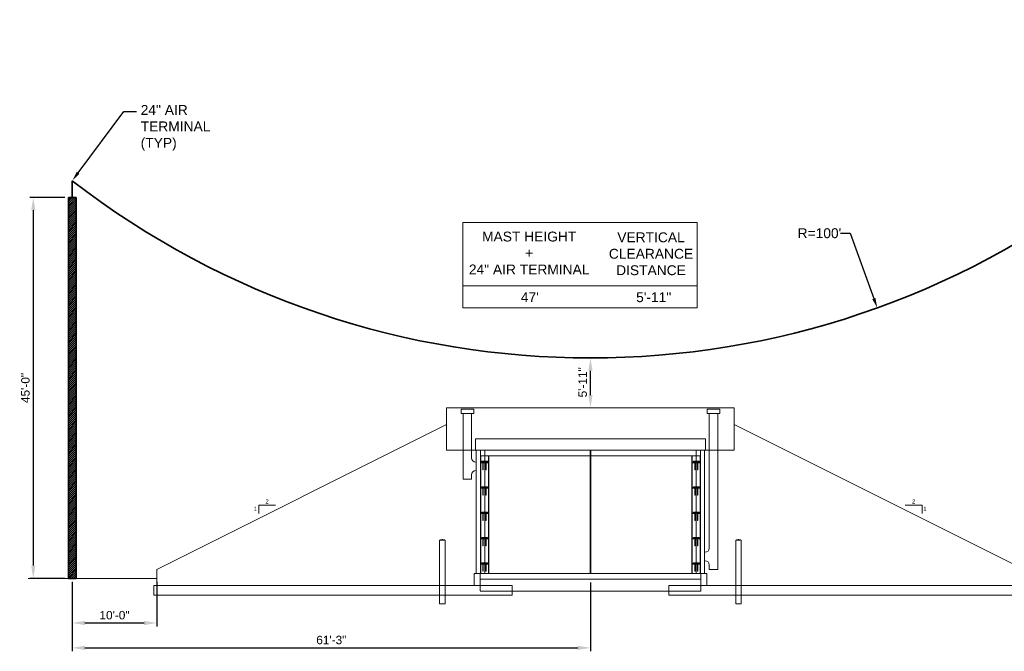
# Model space of a CAD drawing. Header units: inches. Extents: x 96 to 12395, y -564 to 20117.
# Tile 1 of 4: x 1755 to 3152, y 541 to 1437. Entities that reach past the tile are written whole.
import ezdxf
from ezdxf import colors
from ezdxf.entities.mleader import LeaderData, LeaderLine
from ezdxf.math import Vec2, Vec3

# ---------------------------------------------------------------- set-up
doc = ezdxf.new("R2010")
doc.units = ezdxf.units.IN
doc.header["$MEASUREMENT"] = 0
doc.layers.add('E-ANNO-TEXT', color=7, linetype='Continuous', lineweight=18)
doc.layers.add('S-201 Elevations [E-301-A Reference_1]$0$E-Reference', color=253, linetype='Continuous', lineweight=5)
for name, color, linetype, lineweight, true_color in [('E-LTNG-TERM', 7, 'Continuous', 35, 0x690000), ('G-ANNO-DIMS', 1, 'Continuous', 35, 0xff0000), ('G-ANNO-SYMB', 6, 'Continuous', 35, 0xff00ff), ('G-PLAN-OTLN', 6, 'Continuous', 35, 0xff00ff)]:
    doc.layers.add(name, color=color, linetype=linetype, lineweight=lineweight, true_color=true_color)
doc.styles.add('Notes_0', font='arial.ttf')
doc.styles.add("S-201 Elevations [E-301-A Reference_1]$0$_1 4 1'-0", font='arial.ttf', dxfattribs={"height": 6})
doc.styles.get("Standard").update_dxf_attribs({"font": 'arial.ttf'})
doc.dimstyles.new('EAST', dxfattribs={"dimtxt": 9.8425, "dimasz": 9.8425, "dimexe": 4.92125, "dimexo": 4.92125, "dimgap": 4.92125, "dimtad": 1, "dimdec": 0, "dimzin": 11, "dimdsep": 46, "dimlunit": 3, "dimtxsty": 'Notes_0', "dimblk": 'TerminatorOpen_0.5', "dimcen": 0.09, "dimclrd": 1, "dimadec": 4, "dimazin": 3, "dimtfac": 1, "dimtdec": 0, "dimtofl": 0, "dimtmove": 0, "dimatfit": 1, "dimldrblk": 'TerminatorOpen_0.5', "dimfxl": 1, "dimfrac": 2, "dimtzin": 11, "dimlwd": 30, "dimarcsym": 0})
doc.dimstyles.get("Standard").update_dxf_attribs({"dimtxt": 0.18, "dimasz": 0.18, "dimexe": 0.18, "dimexo": 0.0625, "dimgap": 0.09, "dimtad": 0, "dimtih": 1, "dimtoh": 1, "dimdec": 4, "dimzin": 0, "dimdsep": 46, "dimtxsty": 'Standard', "dimcen": 0.09, "dimadec": 0, "dimazin": 0, "dimtfac": 1, "dimtdec": 4, "dimtofl": 0, "dimtmove": 0, "dimatfit": 3, "dimfxl": 1, "dimtolj": 1, "dimtzin": 0, "dimarcsym": 0})

# ---------------------------------------------------------------- blocks, each defined once
blk = doc.blocks.new('*D3')
at = {"layer": 'Defpoints', "color": 0, "transparency": 16777216}
for p in [(2564.8, 957.2, 0), (2564.8, 957.2), (2564.8, 886.7)]:
    blk.add_point(p, dxfattribs=at)
at = {"layer": 'G-ANNO-DIMS', "color": 7, "lineweight": 30, "transparency": 16777216}
blk.add_line((2564.8, 904.7), (2564.8, 939.2), dxfattribs=at)
at = {"layer": 'G-ANNO-DIMS', "color": 7, "transparency": 16777216}
for points in [[(2561.8, 939.2), (2567.8, 939.2), (2564.8, 957.2)], [(2561.8, 904.7), (2567.8, 904.7), (2564.8, 886.7)]]:
    blk.add_solid(points, dxfattribs=at)
at = {"layer": 'G-ANNO-DIMS', "color": 0, "transparency": 16777216, "insert": (2553.8, 922.7), "char_height": 12, "width": 42.172, "attachment_point": 5, "rotation": 90, "style": 'Notes_0'}
blk.add_mtext('5\'-11"', dxfattribs=at)
blk = doc.blocks.new('TerminatorOpen_0.5')
at = {"color": 0, "linetype": 'ByBlock', "lineweight": -2}
for q in [(-1, 0.25), (-1, 0), (-1, -0.25)]:
    blk.add_line((0, 0), q, dxfattribs=at)
blk = doc.blocks.new('S-201 Elevations [E-301-A Reference_1]')
at = {"layer": 'S-201 Elevations [E-301-A Reference_1]$0$E-Reference', "color": 9}
for p, q in [((413, 515.6, 0), (821, 515.6)), ((413, 515.6), (413, 455.6)), ((436.5, 507.6, 0), (436.5, 414.3, 0)), ((448.5, 507.6, 0), (448.5, 444.6, 0)), ((785.5, 507.6, 0), (785.5, 316.6, 0)), ((797.5, 507.6, 0), (797.5, 286.3, 0)), ((821, 515.6), (821, 455.6)), ((2, 286.1, 0), (413, 491.6, 0)), ((1232, 286.1, 0), (821, 491.6, 0)), ((454, 455.6, 0), (454, 471.6, 0)), ((454, 471.6, 0), (780, 471.6, 0)), ((780, 471.6, 0), (780, 455.6, 0)), ((413, 455.6), (821, 455.6)), ((467, 455.6, 0), (454, 455.6, 0)), ((455, 280.6), (455, 455.6, 0)), ((455, 455.6), (459.5, 455.6)), ((461, 455.6, 0), (773, 455.6, 0)), ((461, 280.6, 0), (461, 455.6, 0)), ((461, 447.6, 0), (773, 447.6, 0)), ((461.5, 280.6, 0), (461.5, 447.6, 0)), ((467, 455.6, 0), (467, 280.6, 0)), ((472.5, 280.6, 0), (472.5, 447.6, 0)), ((473, 280.6, 0), (473, 447.6, 0)), ((616.5, 455.6, 0), (616.5, 280.6, 0)), ((617.5, 455.6, 0), (617.5, 280.6, 0)), ((761, 280.6, 0), (761, 447.6, 0)), ((761.5, 280.6, 0), (761.5, 447.6, 0)), ((767, 455.6, 0), (767, 280.6, 0)), ((780, 455.6, 0), (767, 455.6, 0)), ((772.5, 280.6, 0), (772.5, 447.6, 0)), ((773, 280.6, 0), (773, 455.6, 0)), ((779, 455.6, 0), (779, 280.6, 0)), ((461.5, 438.6, 0), (472.5, 438.6, 0)), ((461.5, 437.6, 0), (472.5, 437.6, 0)), ((463, 438.6, 0), (463, 439.6, 0)), ((463, 439.6, 0), (471, 439.6, 0)), ((471, 438.6, 0), (463, 438.6, 0)), ((464.5, 437.6, 0), (464.5, 427.6, 0)), ((465, 427.6, 0), (465, 437.6, 0)), ((468.5, 437.6, 0), (468.5, 427.6, 0)), ((469, 427.6, 0), (469, 437.6, 0)), ((471, 439.6, 0), (471, 438.6, 0)), ((471, 438.6, 0), (471, 438.6, 0)), ((772.5, 438.6, 0), (761.5, 438.6, 0)), ((772.5, 437.6, 0), (761.5, 437.6, 0)), ((771, 439.6, 0), (763, 439.6, 0)), ((763, 439.6, 0), (763, 438.6, 0)), ((763, 438.6, 0), (763, 438.6, 0)), ((763, 438.6, 0), (771, 438.6, 0)), ((765, 427.6, 0), (765, 437.6, 0)), ((765.5, 437.6, 0), (765.5, 427.6, 0)), ((769, 427.6, 0), (769, 437.6, 0)), ((769.5, 437.6, 0), (769.5, 427.6, 0)), ((771, 438.6, 0), (771, 439.6, 0)), ((448.5, 414.3, 0), (448.5, 420.6, 0)), ((464.5, 427.6, 0), (465, 427.6, 0)), ((468.5, 427.6, 0), (469, 427.6, 0)), ((765.5, 427.6, 0), (765, 427.6, 0)), ((769.5, 427.6, 0), (769, 427.6, 0)), ((448.5, 414.3, 0), (436.5, 414.3, 0)), ((461.5, 402.6, 0), (472.5, 402.6, 0)), ((461.5, 401.6, 0), (472.5, 401.6, 0)), ((463, 403.6, 0), (471, 403.6, 0)), ((463, 402.6, 0), (463, 403.6, 0)), ((471, 402.6, 0), (463, 402.6, 0)), ((464.5, 401.6, 0), (464.5, 391.6, 0)), ((464.5, 391.6, 0), (465, 391.6, 0)), ((465, 391.6, 0), (465, 401.6, 0)), ((468.5, 401.6, 0), (468.5, 391.6, 0)), ((468.5, 391.6, 0), (469, 391.6, 0)), ((469, 391.6, 0), (469, 401.6, 0)), ((471, 403.6, 0), (471, 402.6, 0)), ((471, 402.6, 0), (471, 402.6, 0)), ((772.5, 402.6, 0), (761.5, 402.6, 0)), ((772.5, 401.6, 0), (761.5, 401.6, 0)), ((771, 403.6, 0), (763, 403.6, 0)), ((763, 403.6, 0), (763, 402.6, 0)), ((763, 402.6, 0), (763, 402.6, 0)), ((763, 402.6, 0), (771, 402.6, 0)), ((765, 391.6, 0), (765, 401.6, 0)), ((765.5, 391.6, 0), (765, 391.6, 0)), ((765.5, 401.6, 0), (765.5, 391.6, 0)), ((769, 391.6, 0), (769, 401.6, 0)), ((769.5, 391.6, 0), (769, 391.6, 0)), ((769.5, 401.6, 0), (769.5, 391.6, 0)), ((771, 402.6, 0), (771, 403.6, 0)), ((146.5, 365.6), (146.5, 377.6)), ((146.5, 377.6), (170.5, 377.6)), ((1087.6, 377.6), (1063.6, 377.6)), ((1087.6, 365.6), (1087.6, 377.6)), ((461.5, 366.6, 0), (472.5, 366.6, 0)), ((461.5, 365.6, 0), (472.5, 365.6, 0)), ((463, 367.6, 0), (471, 367.6, 0)), ((463, 366.6, 0), (463, 367.6, 0)), ((471, 366.6, 0), (463, 366.6, 0)), ((464.5, 365.6, 0), (464.5, 355.6, 0)), ((465, 355.6, 0), (465, 365.6, 0)), ((468.5, 365.6, 0), (468.5, 355.6, 0)), ((469, 355.6, 0), (469, 365.6, 0)), ((471, 367.6, 0), (471, 366.6, 0)), ((471, 366.6, 0), (471, 366.6, 0)), ((772.5, 366.6, 0), (761.5, 366.6, 0)), ((772.5, 365.6, 0), (761.5, 365.6, 0)), ((771, 367.6, 0), (763, 367.6, 0)), ((763, 367.6, 0), (763, 366.6, 0)), ((763, 366.6, 0), (763, 366.6, 0)), ((763, 366.6, 0), (771, 366.6, 0)), ((765, 355.6, 0), (765, 365.6, 0)), ((765.5, 365.6, 0), (765.5, 355.6, 0)), ((769, 355.6, 0), (769, 365.6, 0)), ((769.5, 365.6, 0), (769.5, 355.6, 0)), ((771, 366.6, 0), (771, 367.6, 0)), ((464.5, 355.6, 0), (465, 355.6, 0)), ((468.5, 355.6, 0), (469, 355.6, 0)), ((765.5, 355.6, 0), (765, 355.6, 0)), ((769.5, 355.6, 0), (769, 355.6, 0)), ((403, 327.6), (403, 237.6)), ((411, 327.6), (403, 327.6)), ((411, 327.6), (411, 237.6)), ((461.5, 330.6, 0), (472.5, 330.6, 0)), ((461.5, 329.6, 0), (472.5, 329.6, 0)), ((463, 331.6, 0), (471, 331.6, 0)), ((463, 330.6, 0), (463, 331.6, 0)), ((471, 330.6, 0), (463, 330.6, 0)), ((464.5, 329.6, 0), (464.5, 319.6, 0)), ((465, 319.6, 0), (465, 329.6, 0)), ((468.5, 329.6, 0), (468.5, 319.6, 0)), ((469, 319.6, 0), (469, 329.6, 0)), ((471, 331.6, 0), (471, 330.6, 0)), ((471, 330.6, 0), (471, 330.6, 0)), ((772.5, 330.6, 0), (761.5, 330.6, 0)), ((772.5, 329.6, 0), (761.5, 329.6, 0)), ((771, 331.6, 0), (763, 331.6, 0)), ((763, 331.6, 0), (763, 330.6, 0)), ((763, 330.6, 0), (763, 330.6, 0)), ((763, 330.6, 0), (771, 330.6, 0)), ((765, 319.6, 0), (765, 329.6, 0)), ((765.5, 329.6, 0), (765.5, 319.6, 0)), ((769, 319.6, 0), (769, 329.6, 0)), ((769.5, 329.6, 0), (769.5, 319.6, 0)), ((771, 330.6, 0), (771, 331.6, 0)), ((823, 327.6), (823, 237.6)), ((823, 327.6), (831, 327.6)), ((831, 327.6), (831, 237.6)), ((454.5, 310.6, 0), (455, 310.6, 0)), ((464.5, 319.6, 0), (465, 319.6, 0)), ((468.5, 319.6, 0), (469, 319.6, 0)), ((765.5, 319.6, 0), (765, 319.6, 0)), ((769.5, 319.6, 0), (769, 319.6, 0)), ((779.5, 310.6, 0), (779, 310.6, 0)), ((454.5, 298.6, 0), (455, 298.6, 0)), ((461.5, 294.6, 0), (472.5, 294.6, 0)), ((461.5, 293.6, 0), (472.5, 293.6, 0)), ((463, 295.6, 0), (471, 295.6, 0)), ((463, 294.6, 0), (463, 295.6, 0)), ((471, 294.6, 0), (463, 294.6, 0)), ((464.5, 293.6, 0), (464.5, 283.6, 0)), ((465, 283.6, 0), (465, 293.6, 0)), ((468.5, 293.6, 0), (468.5, 283.6, 0)), ((469, 283.6, 0), (469, 293.6, 0)), ((471, 295.6, 0), (471, 294.6, 0)), ((471, 294.6, 0), (471, 294.6, 0)), ((772.5, 294.6, 0), (761.5, 294.6, 0)), ((772.5, 293.6, 0), (761.5, 293.6, 0)), ((771, 295.6, 0), (763, 295.6, 0)), ((763, 295.6, 0), (763, 294.6, 0)), ((763, 294.6, 0), (763, 294.6, 0)), ((763, 294.6, 0), (771, 294.6, 0)), ((765, 283.6, 0), (765, 293.6, 0)), ((765.5, 293.6, 0), (765.5, 283.6, 0)), ((769, 283.6, 0), (769, 293.6, 0)), ((769.5, 293.6, 0), (769.5, 283.6, 0)), ((771, 294.6, 0), (771, 295.6, 0)), ((779.5, 298.6, 0), (779, 298.6, 0)), ((2, 263.6, 0), (2, 286.1, 0)), ((460.5, 280.6), (452, 280.6)), ((452, 280.6), (452, 263.6)), ((460.5, 280.6, 0), (460.5, 255.8, 0)), ((460.5, 280.6, 0), (773.5, 280.6, 0)), ((464.5, 283.6, 0), (465, 283.6, 0)), ((468.5, 283.6, 0), (469, 283.6, 0)), ((765.5, 283.6, 0), (765, 283.6, 0)), ((769.5, 283.6, 0), (769, 283.6, 0)), ((773.5, 280.6, 0), (773.5, 255.6, 0)), ((773.5, 280.6), (775, 280.6)), ((773.5, 280.6), (782, 280.6)), ((782, 280.6), (782, 263.6)), ((785.5, 286.4, 0), (785.5, 292.6, 0)), ((785.5, 286.4, 0), (797.5, 286.3, 0)), ((1232, 263.6, 0), (1232, 286.1, 0)), ((-180.5, 273.6), (2, 273.6)), ((460.5, 272.6, 0), (773.5, 272.6, 0)), ((1232, 273.6), (2613.4, 273.6)), ((-2, 263.6, 0), (-2, 249.6, 0)), ((460.5, 263.6, 0), (-2, 263.6, 0)), ((460.5, 263.6), (506, 263.6)), ((460.5, 255.6), (773.5, 255.6)), ((506, 263.6), (506, 255.6)), ((506, 249.6), (506, 255.6)), ((728, 263.6), (728, 255.6)), ((773.5, 263.6), (728, 263.6)), ((728, 249.6), (728, 255.6)), ((773.5, 263.6, 0), (1236, 263.6, 0)), ((1236, 263.6, 0), (1236, 249.6, 0)), ((506, 249.6), (-2, 249.6, 0)), ((411, 237.6), (403, 237.6)), ((728, 249.6, 0), (1236, 249.6, 0)), ((823, 237.6), (831, 237.6))]:
    blk.add_line(p, q, dxfattribs=at)
for centre, start, end in [((454.5, 444.6, 0), 180, 270), ((779.5, 292.6, 0), 0, 90)]:
    blk.add_arc(centre, 6, start, end, dxfattribs=at)
at = {"layer": 'S-201 Elevations [E-301-A Reference_1]$0$E-Reference', "color": 9, "extrusion": (0, 0, -1)}
for centre, start, end in [((-454.5, 420.6, 0), 0, 90), ((-779.5, 316.6, 0), 180, 270)]:
    blk.add_arc(centre, 6, start, end, dxfattribs=at)
at = {"layer": 'S-201 Elevations [E-301-A Reference_1]$0$E-Reference', "color": 9}
for points in [[(411, 327.6), (407, 329.4), (403, 327.6)], [(823, 327.6), (827, 329.4), (831, 327.6)]]:
    blk.add_open_spline(points, degree=2, dxfattribs=at)
for points in [[(451.5, 513.6, 0), (433.5, 513.6, 0), (433.5, 507.6, 0), (451.5, 507.6, 0)], [(782.5, 513.6, 0), (800.5, 513.6, 0), (800.5, 507.6, 0), (782.5, 507.6, 0)]]:
    blk.add_3dface(points, dxfattribs=at)
at = {"layer": 'S-201 Elevations [E-301-A Reference_1]$0$E-Reference', "color": 9, "style": "S-201 Elevations [E-301-A Reference_1]$0$_1 4 1'-0"}
for s, p in [('2', (156.1, 379.7)), ('2', (1073.1, 379.7)), ('1', (139.4, 369.2)), ('1', (1089.1, 369.2)), ('FINISHED', (1276.2, 275)), ('GRADE', (1276.4, 265.8))]:
    blk.add_text(s, height=6, dxfattribs=at).set_placement(p)
blk = doc.blocks.new('*D7')
at = {"layer": 'Defpoints', "color": 0, "transparency": 16777216}
for p in [(1829.8, 644.7, 0), (2564.8, 643.7, 0), (2564.8, 546.1)]:
    blk.add_point(p, dxfattribs=at)
at = {"layer": 'G-ANNO-DIMS', "color": 0, "lineweight": -2, "transparency": 16777216}
for p, q in [((1829.8, 639.7), (1829.8, 541.2)), ((2564.8, 638.7), (2564.8, 541.2))]:
    blk.add_line(p, q, dxfattribs=at)
at = {"layer": 'G-ANNO-DIMS', "color": 7, "lineweight": 30, "transparency": 16777216}
blk.add_line((1847.8, 546.1), (2546.8, 546.1), dxfattribs=at)
at = {"layer": 'G-ANNO-DIMS', "color": 7, "transparency": 16777216}
for points in [[(1847.8, 549.1), (1847.8, 543.1), (1829.8, 546.1)], [(2546.8, 549.1), (2546.8, 543.1), (2564.8, 546.1)]]:
    blk.add_solid(points, dxfattribs=at)
at = {"layer": 'G-ANNO-DIMS', "color": 0, "transparency": 16777216, "insert": (2197.3, 557.2), "char_height": 12, "attachment_point": 5, "style": 'Notes_0'}
blk.add_mtext('61\'-3"', dxfattribs=at)
blk = doc.blocks.new('*D10')
at = {"layer": 'Defpoints', "color": 0, "transparency": 16777216}
for p in [(1824.4, 1184.7, 0), (1774.6, 644.7), (1824.4, 644.7, 0)]:
    blk.add_point(p, dxfattribs=at)
at = {"layer": 'G-ANNO-DIMS', "color": 0, "lineweight": -2, "transparency": 16777216}
for p, q in [((1819.5, 1184.7), (1769.6, 1184.7)), ((1819.5, 644.7), (1769.6, 644.7))]:
    blk.add_line(p, q, dxfattribs=at)
at = {"layer": 'G-ANNO-DIMS', "color": 7, "lineweight": 30, "transparency": 16777216}
blk.add_line((1774.6, 1166.7), (1774.6, 662.7), dxfattribs=at)
at = {"layer": 'G-ANNO-DIMS', "color": 7, "transparency": 16777216}
for points in [[(1771.6, 1166.7), (1777.6, 1166.7), (1774.6, 1184.7)], [(1771.6, 662.7), (1777.6, 662.7), (1774.6, 644.7)]]:
    blk.add_solid(points, dxfattribs=at)
at = {"layer": 'G-ANNO-DIMS', "color": 0, "transparency": 16777216, "insert": (1763.5, 914.7), "char_height": 12, "attachment_point": 5, "rotation": 90, "style": 'Notes_0'}
blk.add_mtext('45\'-0"', dxfattribs=at)
blk = doc.blocks.new('*D12')
at = {"layer": 'Defpoints', "color": 0, "transparency": 16777216}
for p in [(1829.8, 644.7, 0), (1949.8, 644.7, 0), (1949.8, 581.4)]:
    blk.add_point(p, dxfattribs=at)
at = {"layer": 'G-ANNO-DIMS', "color": 0, "lineweight": -2, "transparency": 16777216}
for p, q in [((1829.8, 639.7), (1829.8, 576.4)), ((1949.8, 639.7), (1949.8, 576.4))]:
    blk.add_line(p, q, dxfattribs=at)
at = {"layer": 'G-ANNO-DIMS', "color": 7, "lineweight": 30, "transparency": 16777216}
blk.add_line((1847.8, 581.4), (1931.8, 581.4), dxfattribs=at)
at = {"layer": 'G-ANNO-DIMS', "color": 7, "transparency": 16777216}
for points in [[(1847.8, 584.4), (1847.8, 578.4), (1829.8, 581.4)], [(1931.8, 584.4), (1931.8, 578.4), (1949.8, 581.4)]]:
    blk.add_solid(points, dxfattribs=at)
at = {"layer": 'G-ANNO-DIMS', "color": 0, "transparency": 16777216, "insert": (1889.8, 592.4), "char_height": 12, "attachment_point": 5, "style": 'Notes_0'}
blk.add_mtext('10\'-0"', dxfattribs=at)
blk = doc.blocks.new('*D15')
at = {"layer": 'Defpoints', "color": 0, "transparency": 16777216}
for p in [(2564.8, 2157.2, 0), (2971.6, 1028.3, 0)]:
    blk.add_point(p, dxfattribs=at)
at = {"layer": 'E-ANNO-TEXT', "color": 0, "lineweight": -2, "transparency": 16777216}
for p, q in [((2919.4, 1134.1), (2933.4, 1134.1)), ((2933.4, 1134.1), (2966.8, 1041.4))]:
    blk.add_line(p, q, dxfattribs=at)
at = {"layer": 'E-ANNO-TEXT', "color": 0, "transparency": 16777216}
blk.add_solid([(2969, 1042.2), (2964.6, 1040.6), (2971.6, 1028.3)], dxfattribs=at)
at = {"layer": 'E-ANNO-TEXT', "color": 0, "transparency": 16777216, "insert": (2889.6, 1134.1), "char_height": 14, "width": 1.901, "attachment_point": 5}
blk.add_mtext("\\A1;R=100'", dxfattribs=at)

msp = doc.modelspace()

# ---------------------------------------------------------------- hatches: boundary and pattern name
at = {"layer": 'G-PLAN-OTLN'}
h = msp.add_hatch(dxfattribs=at)
h.set_pattern_fill('ANSI31', scale=15.625)
h.set_pattern_definition([(45, (2021.68, 442.9), (-1.381068, 1.381068), [])])
h.paths.add_polyline_path([(1835.31695, 1184.66384), (1824.37945, 1184.66384), (1824.37945, 644.6663), (1835.31695, 644.6663)])

# ---------------------------------------------------------------- linework, layer by layer
at = {"layer": 'E-ANNO-TEXT', "color": 7}
msp.add_line((2383.87947, 1059.71726), (2716.39998, 1059.71726), dxfattribs=at)
msp.add_lwpolyline([(2383.87947, 1149.44967), (2716.39998, 1149.44967), (2716.39998, 1028.25116), (2383.87947, 1028.25116)], close=True, dxfattribs=at)
at = {"layer": 'E-LTNG-TERM', "color": 7}
msp.add_line((1829.8482, 1184.66384, -0.00001), (1829.8482, 1208.66137, -0.00001), dxfattribs=at)
at = {"layer": 'G-ANNO-SYMB', "color": 7}
msp.add_arc((2564.8482, 2157.22608, -0.00001), 1200, 232.22951041, 307.77048959, dxfattribs=at)
at = {"layer": 'G-PLAN-OTLN', "color": 7, "elevation": -0.00001}
msp.add_lwpolyline([(1824.37945, 1184.66384), (1835.31695, 1184.66384), (1835.31695, 644.6663), (1824.37945, 644.6663)], close=True, dxfattribs=at)

# ---------------------------------------------------------------- block references
at = {"layer": 'G-PLAN-OTLN', "color": 7}
msp.add_blockref('S-201 Elevations [E-301-A Reference_1]', (1947.80176, 371.06194, 0.00001), dxfattribs=at)

# ---------------------------------------------------------------- texts
at = {"layer": 'E-ANNO-TEXT', "color": 7, "char_height": 14, "attachment_point": 1}
for s, width, insert in [('\\pxqc;MAST HEIGHT\\P+\\P24" AIR TERMINAL', 186.2308682, (2384.80105, 1136.4582)), ('\\pxqc;VERTICAL CLEARANCE DISTANCE', 128.673475, (2586.37086, 1135.37057)), ("47'", 78.1613858, (2466.12, 1050.42098)), ('5\'-11"', 78.1613858, (2629.57792, 1050.42098))]:
    msp.add_mtext_dynamic_manual_height_columns(s, width=width, gutter_width=48, heights=[0], dxfattribs=dict(at, insert=insert))

# ---------------------------------------------------------------- dimensions: what is measured, and where the dimension line sits
at = {"layer": 'E-ANNO-TEXT', "color": 7}
dim = msp.add_radius_dim(center=(2564.8482, 2157.22608, -0.00001), mpoint=(2971.56901, 1028.2539, -0.00001), text="R=100'", dimstyle='Standard', override={"dimtxt": 14, "dimasz": 14, "dimcen": 14}, dxfattribs=at)
dim.commit()
dim.dimension.update_dxf_attribs({"geometry": '*D15', "text_midpoint": (2889.62724, 1134.07612), "dimtype": 164})
at = {"layer": 'G-ANNO-DIMS', "color": 7}
for base, p1, p2, picture, middle in [((1774.55807, 644.6663), (1824.37945, 1184.66384, -0.00001), (1824.37945, 644.6663, -0.00001), '*D10', (1774.55807, 914.66507)), ((2564.8482, 957.22608, 0), (2564.8482, 886.6663, 0), (2564.8482, 957.22608, -0.00001), '*D3', (2564.8482, 922.68602, 0))]:
    dim = msp.add_linear_dim(base=base, p1=p1, p2=p2, angle=90, dimstyle='EAST', override={"dimtxt": 12, "dimasz": 18, "dimsah": 1, "dimclrd": 7}, dxfattribs=at)
    dim.commit()
    dim.dimension.update_dxf_attribs({"geometry": picture, "text_midpoint": middle, "dimtype": 160})
dim = msp.add_linear_dim(base=(2564.8482, 546.13849, 0.00002), p1=(1829.8482, 644.6663, 0.00003), p2=(2564.8482, 643.6663, -0.00001), dimstyle='EAST', override={"dimtxt": 12, "dimasz": 18, "dimsah": 1, "dimclrd": 7}, dxfattribs=at)
dim.commit()
dim.dimension.update_dxf_attribs({"geometry": '*D7', "text_midpoint": (2197.3482, 546.13849, 0.00002), "dimtype": 160})
dim = msp.add_linear_dim(base=(1949.8482, 581.36037), p1=(1829.8482, 644.6663, 0.00001), p2=(1949.8482, 644.6663, -0.00001), dimstyle='EAST', override={"dimtxt": 12, "dimasz": 18, "dimsah": 1, "dimclrd": 7}, dxfattribs=at)
dim.commit()
dim.dimension.update_dxf_attribs({"geometry": '*D12', "text_midpoint": (1889.8482, 592.4085)})

# ---------------------------------------------------------------- leaders
at = {"layer": 'E-ANNO-TEXT', "color": 7}
ml = msp.add_multileader_mtext('Standard', dxfattribs=at)
ml.set_content('24" AIR TERMINAL\\P(TYP)', color=7)
ml.set_leader_properties()
ml.build(insert=Vec2(0, 0))
ml.multileader.update_dxf_attribs({"text_right_attachment_type": 3, "dogleg_length": 18, "arrow_head_size": 14})
ctx = ml.context
ctx.base_point, ctx.char_height, ctx.arrow_head_size, ctx.landing_gap_size, ctx.plane_origin = Vec3(1920.93584, 1306.95713, -0.00001), 14, 14, 6, Vec3(2139.59596, 1581.30473, -0.00001)
ctx.right_attachment = 3
notes = []
notes.append((ctx, [(1, (1, 1, 0), (1902.93584, 1306.95713, -0.00001), (1, 0), 18, [(0, [(1829.8482, 1208.66137, -0.00001)], 0, [])])]))
ctx.mtext.insert, ctx.mtext.width, ctx.mtext.flow_direction = Vec3(1926.93584, 1316.01511, -0.00001), 136.6970781, 5
for ctx, leaders in notes:
    for number, flags, end, landing, length, lines in leaders:
        leader = LeaderData()
        leader.index, (leader.has_last_leader_line, leader.has_dogleg_vector, leader.attachment_direction) = number, flags
        leader.last_leader_point, leader.dogleg_vector, leader.dogleg_length = Vec3(end), Vec3(landing), length
        for number, points, colour, breaks in lines:
            line = LeaderLine()
            line.index, line.vertices, line.color, line.breaks = number, Vec3.list(points), colors.encode_raw_color(colour), breaks
            leader.lines.append(line)
        ctx.leaders.append(leader)

doc.saveas('drawing.dxf')
